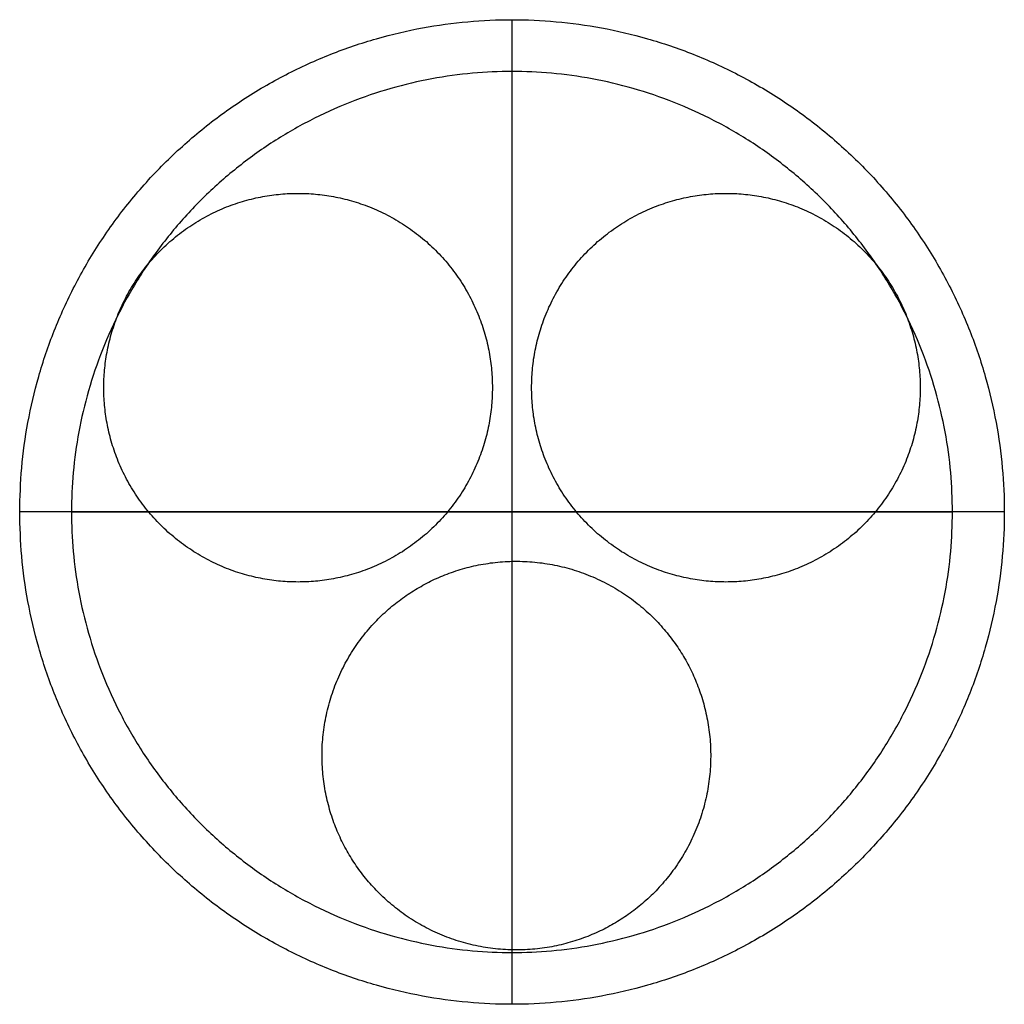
# Model space of a CAD drawing. Header units: millimetres. Extents: x 12099 to 12479, y -4947 to -4567.
import ezdxf

# ---------------------------------------------------------------- set-up
doc = ezdxf.new("R2010")
doc.units = ezdxf.units.MM
doc.header["$MEASUREMENT"] = 0
doc.layers.add('Default', color=7, linetype='Continuous', true_color=0x000000)

msp = doc.modelspace()

# ---------------------------------------------------------------- linework, layer by layer
at = {"layer": 'Default'}
for p, q in [((12288.5, -4566.74, -430), (12288.5, -4946.74, -430)), ((12288.5, -4566.74, -340), (12288.5, -4586.74, -340)), ((12288.5, -4586.74, -408.4), (12288.5, -4926.74, -408.4)), ((12478.5, -4756.74, -430), (12098.5, -4756.74, -430)), ((12118.5, -4756.74, -340), (12098.5, -4756.74, -340)), ((12118.5, -4756.74, -408.4), (12458.5, -4756.74, -408.4)), ((12478.5, -4756.74, -340), (12458.5, -4756.74, -340)), ((12288.5, -4926.74, -340), (12288.5, -4946.74, -340))]:
    msp.add_line(p, q, dxfattribs=at)
for points, knots in [([(12098.5, -4756.74, -430), (12098.5, -4946.74, -430), (12288.5, -4946.74, -430), (12478.5, -4946.74, -430), (12478.5, -4756.74, -430), (12478.5, -4566.74, -430), (12288.5, -4566.74, -430), (12098.5, -4566.74, -430), (12098.5, -4756.74, -430)], [0, 0, 0, 549.778714, 549.778714, 1099.557429, 1099.557429, 1649.336143, 1649.336143, 2199.114858, 2199.114858, 2199.114858]), ([(12098.5, -4756.74, -340), (12098.5, -4946.74, -340), (12288.5, -4946.74, -340), (12478.5, -4946.74, -340), (12478.5, -4756.74, -340), (12478.5, -4566.74, -340), (12288.5, -4566.74, -340), (12098.5, -4566.74, -340), (12098.5, -4756.74, -340)], [0, 0, 0, 549.778714, 549.778714, 1099.557429, 1099.557429, 1649.336143, 1649.336143, 2199.114858, 2199.114858, 2199.114858]), ([(12098.5, -4756.74, -385), (12098.5, -4946.74, -385), (12288.5, -4946.74, -385), (12478.5, -4946.74, -385), (12478.5, -4756.74, -385), (12478.5, -4566.74, -385), (12288.5, -4566.74, -385), (12098.5, -4566.74, -385), (12098.5, -4756.74, -385)], [0, 0, 0, 549.778714, 549.778714, 1099.557429, 1099.557429, 1649.336143, 1649.336143, 2199.114858, 2199.114858, 2199.114858]), ([(12458.5, -4756.74, -370), (12458.5, -4926.74, -370), (12288.5, -4926.74, -370), (12118.5, -4926.74, -370), (12118.5, -4756.74, -370), (12118.5, -4586.74, -370), (12288.5, -4586.74, -370), (12458.5, -4586.74, -370), (12458.5, -4756.74, -370)], [0, 0, 0, 267.038074, 267.038074, 534.076149, 534.076149, 801.114223, 801.114223, 1068.152298, 1068.152298, 1068.152298]), ([(12458.5, -4756.74, -408.4), (12458.5, -4926.74, -408.4), (12288.5, -4926.74, -408.4), (12118.5, -4926.74, -408.4), (12118.5, -4756.74, -408.4), (12118.5, -4586.74, -408.4), (12288.5, -4586.74, -408.4), (12458.5, -4586.74, -408.4), (12458.5, -4756.74, -408.4)], [0, 0, 0, 267.038074, 267.038074, 534.076149, 534.076149, 801.114223, 801.114223, 1068.152298, 1068.152298, 1068.152298]), ([(12458.5, -4756.74, -408.4), (12458.5, -4926.74, -408.4), (12288.5, -4926.74, -408.4), (12118.5, -4926.74, -408.4), (12118.5, -4756.74, -408.4), (12118.5, -4586.74, -408.4), (12288.5, -4586.74, -408.4), (12458.5, -4586.74, -408.4), (12458.5, -4756.74, -408.4)], [0, 0, 0, 267.038074, 267.038074, 534.076149, 534.076149, 801.114223, 801.114223, 1068.152298, 1068.152298, 1068.152298]), ([(12458.5, -4756.74, -340), (12458.5, -4926.74, -340), (12288.5, -4926.74, -340), (12118.5, -4926.74, -340), (12118.5, -4756.74, -340), (12118.5, -4586.74, -340), (12288.5, -4586.74, -340), (12458.5, -4586.74, -340), (12458.5, -4756.74, -340)], [0, 0, 0, 267.038074, 267.038074, 534.076149, 534.076149, 801.114223, 801.114223, 1068.152298, 1068.152298, 1068.152298]), ([(12280.95, -4708.76, -370), (12280.95, -4633.76, -370), (12205.95, -4633.76, -370), (12130.95, -4633.76, -370), (12130.95, -4708.76, -370), (12130.95, -4783.76, -370), (12205.95, -4783.76, -370), (12280.95, -4783.76, -370), (12280.95, -4708.76, -370)], [0, 0, 0, 133.517688, 133.517688, 267.035376, 267.035376, 400.553063, 400.553063, 534.070751, 534.070751, 534.070751]), ([(12280.95, -4708.76), (12280.95, -4633.76), (12205.95, -4633.76), (12130.95, -4633.76), (12130.95, -4708.76), (12130.95, -4783.76), (12205.95, -4783.76), (12280.95, -4783.76), (12280.95, -4708.76)], [0, 0, 0, 133.517688, 133.517688, 267.035376, 267.035376, 400.553063, 400.553063, 534.070751, 534.070751, 534.070751]), ([(12296.05, -4708.76, -370), (12296.05, -4783.76, -370), (12371.05, -4783.76, -370), (12446.05, -4783.76, -370), (12446.05, -4708.76, -370), (12446.05, -4633.76, -370), (12371.05, -4633.76, -370), (12296.05, -4633.76, -370), (12296.05, -4708.76, -370)], [0, 0, 0, 133.517688, 133.517688, 267.035376, 267.035376, 400.553063, 400.553063, 534.070751, 534.070751, 534.070751]), ([(12296.05, -4708.76), (12296.05, -4783.76), (12371.05, -4783.76), (12446.05, -4783.76), (12446.05, -4708.76), (12446.05, -4633.76), (12371.05, -4633.76), (12296.05, -4633.76), (12296.05, -4708.76)], [0, 0, 0, 133.517688, 133.517688, 267.035376, 267.035376, 400.553063, 400.553063, 534.070751, 534.070751, 534.070751]), ([(12251.92, -4786.25, -370), (12187.41, -4824.51, -370), (12225.68, -4889.02, -370), (12263.94, -4953.52, -370), (12328.44, -4915.26, -370), (12392.95, -4877, -370), (12354.69, -4812.49, -370), (12316.42, -4747.99, -370), (12251.92, -4786.25, -370)], [0, 0, 0, 133.517688, 133.517688, 267.035376, 267.035376, 400.553063, 400.553063, 534.070751, 534.070751, 534.070751]), ([(12251.92, -4786.25), (12187.41, -4824.51), (12225.68, -4889.02), (12263.94, -4953.52), (12328.44, -4915.26), (12392.95, -4877), (12354.69, -4812.49), (12316.42, -4747.99), (12251.92, -4786.25)], [0, 0, 0, 133.517688, 133.517688, 267.035376, 267.035376, 400.553063, 400.553063, 534.070751, 534.070751, 534.070751])]:
    msp.add_rational_spline(points, [1, 0.707106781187, 1, 0.707106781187, 1, 0.707106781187, 1, 0.707106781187, 1], degree=2, knots=knots, dxfattribs=at)
for points in [[(12288.5, -4566.74, -430), (12288.5, -4566.74, -385), (12288.5, -4566.74, -340)], [(12288.5, -4586.74, -340), (12288.5, -4586.74, -374.2), (12288.5, -4586.74, -408.4)], [(12280.95, -4708.76, -370), (12280.95, -4708.76, -185), (12280.95, -4708.76)], [(12296.05, -4708.76, -370), (12296.05, -4708.76, -185), (12296.05, -4708.76)], [(12098.5, -4756.74, -430), (12098.5, -4756.74, -385), (12098.5, -4756.74, -340)], [(12118.5, -4756.74, -340), (12118.5, -4756.74, -374.2), (12118.5, -4756.74, -408.4)], [(12458.5, -4756.74, -370), (12458.5, -4756.74, -389.2), (12458.5, -4756.74, -408.4)], [(12458.5, -4756.74, -340), (12458.5, -4756.74, -374.2), (12458.5, -4756.74, -408.4)], [(12478.5, -4756.74, -430), (12478.5, -4756.74, -385), (12478.5, -4756.74, -340)], [(12251.92, -4786.25, -370), (12251.92, -4786.25, -185), (12251.92, -4786.25)], [(12288.5, -4926.74, -340), (12288.5, -4926.74, -374.2), (12288.5, -4926.74, -408.4)], [(12288.5, -4946.74, -430), (12288.5, -4946.74, -385), (12288.5, -4946.74, -340)]]:
    msp.add_open_spline(points, degree=2, dxfattribs=at)

doc.saveas('drawing.dxf')
